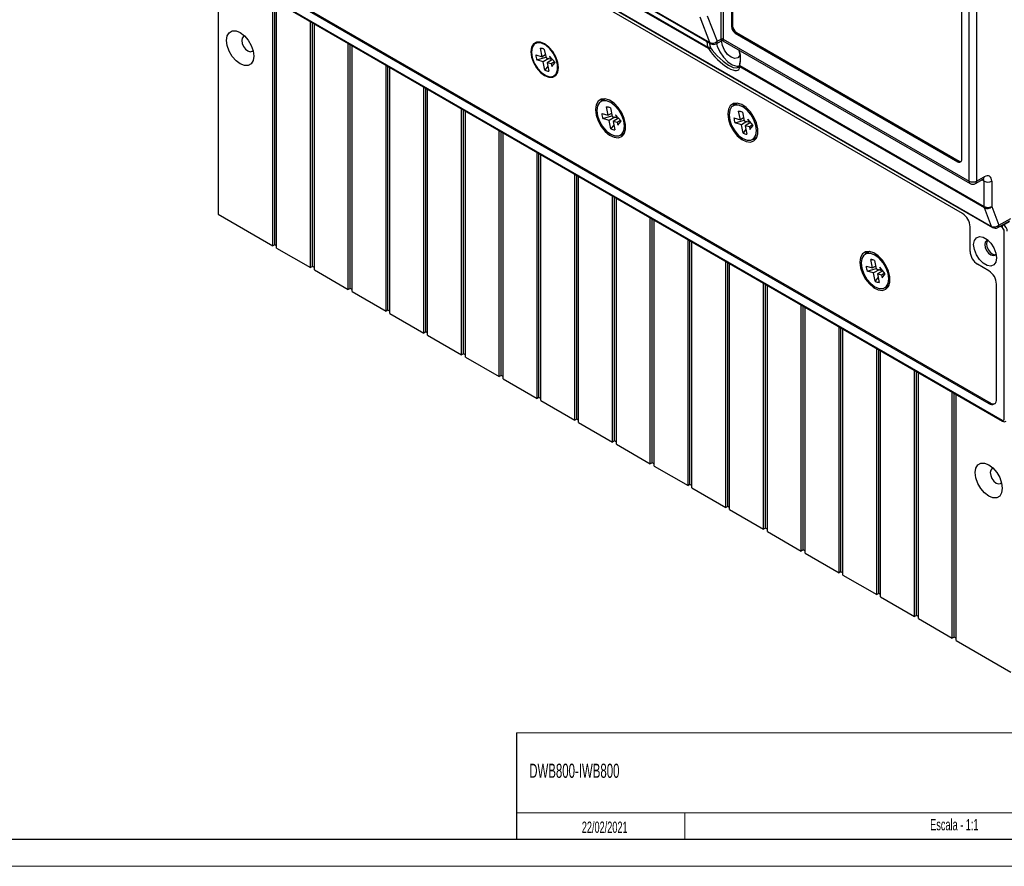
# Model space of a CAD drawing. Header units: millimetres. Extents: x 0 to 1189, y 0 to 841.
# Tile 10 of 14: x 911 to 1095, y 0 to 159. Entities that reach past the tile are written whole.
import ezdxf

# ---------------------------------------------------------------- set-up
doc = ezdxf.new("R2010")
doc.units = ezdxf.units.MM
doc.layers.add('FORMATO', color=7, linetype='Continuous')
doc.layers.add('LEGENDA', color=7, linetype='Continuous')
doc.styles.add('SLDTEXTSTYLE1', font='TXT', dxfattribs={"width": 0.605})

msp = doc.modelspace()

# ---------------------------------------------------------------- linework, layer by layer
at = {"color": 7, "linetype": 'Continuous', "lineweight": 25}
for p, q in [((1042.3181, 154.9052), (1042.3181, 237.2719)), ((1042.7405, 237.2709), (1042.7405, 154.9042)), ((1044.2678, 224.6227), (1044.2678, 157.2581)), ((1044.4799, 224.7452), (1044.4799, 157.3806)), ((1088.76, 128.3286), (1088.76, 210.7136)), ((1090.168, 210.7101), (1090.168, 128.325)), ((1087.4013, 132.3577), (1087.4013, 199.7223)), ((947.907, 168.4449), (1094.9495, 83.5591)), ((947.9899, 168.2617), (1095.0323, 83.3759)), ((948.1013, 168.1974), (948.1013, 122.1056)), ((950.364, 168.7077), (1092.4925, 86.6587)), ((950.5761, 168.843), (1092.7046, 86.794)), ((1016.9877, 167.5487), (1040.384, 154.0423)), ((1087.5427, 122.2442), (1013.7725, 164.8309)), ((1014.2155, 165.2054), (1093.157, 119.6335)), ((958.3543, 116.1867), (958.3543, 162.2785)), ((958.7079, 116.3908), (958.7079, 162.0744)), ((959.0614, 115.7785), (959.0614, 161.8703)), ((1040.2195, 154.2455), (1038.3769, 158.9956)), ((1039.7423, 159.2467), (1041.5849, 154.4966)), ((965.4254, 112.1046), (965.4254, 158.1964)), ((965.7789, 112.3087), (965.7789, 157.9923)), ((966.1325, 111.6964), (966.1325, 157.7882)), ((1044.4799, 157.3806), (1044.2678, 157.2581)), ((1045.187, 156.1558), (1044.9749, 156.0334)), ((1044.9749, 156.0334), (1086.6942, 131.9493)), ((1045.187, 156.1558), (1086.9063, 132.0718)), ((972.4964, 108.0226), (972.4964, 154.1144)), ((972.85, 108.2267), (972.85, 153.9103)), ((973.2036, 107.6144), (973.2036, 153.7062)), ((1008.8103, 151.6148), (1008.4893, 153.1834)), ((1008.4893, 153.1834), (1008.8634, 153.1555)), ((1039.959, 153.1266), (1039.8568, 153.4156)), ((1040.1478, 154.1787), (1040.167, 154.0073)), ((1040.262, 153.4889), (1040.3475, 153.2918)), ((1041.3708, 154.0348), (1042.3791, 154.5968)), ((1041.5849, 154.4966), (1042.3181, 154.9052)), ((1042.6751, 154.5945), (1088.9671, 127.8707)), ((1042.7405, 154.895), (1088.76, 128.3286)), ((1007.6124, 151.9357), (1008.8103, 151.6148)), ((1007.805, 150.9945), (1009.4726, 151.4977)), ((1009.4201, 151.955), (1008.8103, 151.6148)), ((1010.0491, 151.283), (1009.0029, 150.6736)), ((1009.2081, 152.9909), (1009.5291, 151.4222)), ((1009.5291, 151.4222), (1010.2967, 151.2166)), ((1011.2126, 150.5265), (1010.1917, 151.7298)), ((1010.1917, 151.7298), (1010.2967, 151.2166)), ((1010.2967, 151.2166), (1010.5209, 151.3418)), ((979.5675, 103.9406), (979.5675, 150.0323)), ((979.9211, 104.1447), (979.9211, 149.8282)), ((980.2746, 103.5324), (980.2746, 149.6241)), ((1009.0029, 150.6736), (1007.805, 150.9945)), ((1009.3239, 149.105), (1009.0029, 150.6736)), ((1009.8508, 149.8503), (1009.3239, 149.105)), ((1010.7369, 151.0871), (1009.7217, 150.481)), ((1009.7217, 150.481), (1010.0427, 148.9124)), ((1010.4893, 150.2754), (1009.7217, 150.481)), ((1011.1159, 150.6404), (1010.4893, 150.2754)), ((1010.4893, 150.2754), (1010.5943, 149.7622)), ((1010.5943, 149.7622), (1011.2126, 150.5265)), ((1045.7365, 149.9789), (1045.733, 149.9464)), ((1045.8504, 149.9556), (1045.8334, 149.7354)), ((1091.6557, 123.2827), (1045.8334, 149.7354)), ((1045.8504, 149.9556), (1091.6131, 123.5374)), ((986.6386, 99.8585), (986.6386, 145.9503)), ((986.9921, 100.0626), (986.9921, 145.7462)), ((987.3457, 99.4503), (987.3457, 145.5421)), ((1020.6337, 143.7), (1019.8155, 143.2277)), ((1019.8688, 143.2715), (1020.1131, 143.6973)), ((1020.1155, 143.4009), (1020.2755, 143.7152)), ((1021.1847, 140.6335), (1020.8637, 142.2021)), ((1020.8637, 142.2021), (1021.2378, 142.1742)), ((1045.3825, 142.8858), (1044.5643, 142.4135)), ((1044.6175, 142.4573), (1044.8618, 142.8831)), ((1044.8643, 142.5866), (1045.0242, 142.901)), ((993.7097, 95.7765), (993.7097, 141.8683)), ((994.0632, 95.9806), (994.0632, 141.6642)), ((994.4168, 95.3683), (994.4168, 141.4601)), ((1019.9868, 140.9544), (1021.1847, 140.6335)), ((1020.1793, 140.0132), (1021.847, 140.5164)), ((1021.7944, 140.9737), (1021.1847, 140.6335)), ((1022.4235, 140.3016), (1021.3773, 139.6923)), ((1021.5825, 142.0096), (1021.9035, 140.4409)), ((1021.9035, 140.4409), (1022.671, 140.2353)), ((1023.587, 139.5452), (1022.566, 140.7485)), ((1022.566, 140.7485), (1022.671, 140.2353)), ((1022.671, 140.2353), (1022.8953, 140.3604)), ((1045.9334, 139.8192), (1045.6124, 141.3879)), ((1045.6124, 141.3879), (1045.9865, 141.36)), ((1046.3312, 141.1953), (1046.6522, 139.6267)), ((1021.3773, 139.6923), (1020.1793, 140.0132)), ((1021.6983, 138.1236), (1021.3773, 139.6923)), ((1022.2251, 138.869), (1021.6983, 138.1236)), ((1023.1113, 140.1058), (1022.0961, 139.4997)), ((1022.0961, 139.4997), (1022.417, 137.9311)), ((1022.8636, 139.2941), (1022.0961, 139.4997)), ((1023.4903, 139.6591), (1022.8636, 139.2941)), ((1022.8636, 139.2941), (1022.9687, 138.7809)), ((1022.9687, 138.7809), (1023.587, 139.5452)), ((1044.7355, 140.1401), (1045.9334, 139.8192)), ((1044.9281, 139.1989), (1046.6344, 139.7138)), ((1046.126, 138.878), (1044.9281, 139.1989)), ((1046.5432, 140.1595), (1045.9334, 139.8192)), ((1047.1722, 139.4874), (1046.126, 138.878)), ((1046.447, 137.3094), (1046.126, 138.878)), ((1046.6522, 139.6267), (1047.4198, 139.4211)), ((1047.8601, 139.2916), (1046.8448, 138.6855)), ((1046.8448, 138.6855), (1047.1658, 137.1169)), ((1047.6124, 138.4799), (1046.8448, 138.6855)), ((1048.3357, 138.7309), (1047.3148, 139.9343)), ((1047.3148, 139.9343), (1047.4198, 139.4211)), ((1047.4198, 139.4211), (1047.644, 139.5462)), ((1048.239, 138.8449), (1047.6124, 138.4799)), ((1047.6124, 138.4799), (1047.7174, 137.9667)), ((1047.7174, 137.9667), (1048.3357, 138.7309)), ((1000.7807, 91.6944), (1000.7807, 137.7862)), ((1001.1343, 91.8985), (1001.1343, 137.5821)), ((1001.4878, 91.2862), (1001.4878, 137.378)), ((1023.4652, 136.9055), (1024.2834, 137.3779)), ((1023.6792, 136.9151), (1023.5396, 136.9485)), ((1024.1175, 137.06), (1023.7652, 137.0787)), ((1046.9739, 138.0547), (1046.447, 137.3094)), ((1048.214, 136.0913), (1049.0322, 136.5637)), ((1048.4279, 136.1009), (1048.2884, 136.1342)), ((1048.8662, 136.2458), (1048.514, 136.2645)), ((1007.8518, 87.6124), (1007.8518, 133.7042)), ((1008.2053, 87.8165), (1008.2053, 133.5001)), ((1008.5589, 87.2042), (1008.5589, 133.296)), ((1086.9063, 132.0718), (1086.6942, 131.9493)), ((1014.9229, 83.5304), (1014.9229, 129.6221)), ((1015.2764, 83.7345), (1015.2764, 129.418)), ((1015.63, 83.1222), (1015.63, 129.2139)), ((1090.168, 128.325), (1091.607, 129.127)), ((1089.9539, 127.8633), (1091.3929, 128.6652)), ((1091.6131, 123.5374), (1091.6131, 128.2997)), ((1093.0211, 128.2962), (1093.0211, 123.5338)), ((1021.9939, 79.4483), (1021.9939, 125.5401)), ((1022.3475, 79.6524), (1022.3475, 125.336)), ((1022.701, 79.0401), (1022.701, 125.1319)), ((948.1013, 122.1056), (958.3543, 116.1867)), ((1092.9924, 119.8367), (1091.6557, 123.2827)), ((1093.0211, 123.5338), (1094.3578, 120.0878)), ((1029.065, 75.3663), (1029.065, 121.4581)), ((1029.4185, 75.5704), (1029.4185, 121.254)), ((1029.7721, 74.9581), (1029.7721, 121.0499)), ((1094.1437, 119.626), (1096.3822, 120.8735)), ((1094.3578, 120.0878), (1096.5937, 121.3339)), ((1095.2274, 120.1359), (1096.3023, 120.7671)), ((1088.9681, 115.162), (1088.9681, 119.7755)), ((1095.3737, 83.8041), (1095.3737, 118.9141)), ((958.7079, 116.3908), (958.3543, 116.1867)), ((959.0614, 116.1867), (958.7079, 116.3908)), ((1036.1361, 71.2842), (1036.1361, 117.376)), ((1036.4896, 71.4883), (1036.4896, 117.1719)), ((1036.8432, 70.876), (1036.8432, 116.9678)), ((959.0614, 115.7785), (965.4254, 112.1046)), ((1070.1312, 115.1257), (1069.313, 114.6534)), ((1069.3663, 114.6972), (1069.6105, 115.1231)), ((1069.6261, 114.8342), (1069.7853, 115.1416)), ((1043.2071, 67.2022), (1043.2071, 113.294)), ((1043.5607, 67.4063), (1043.5607, 113.0899)), ((1043.9142, 66.794), (1043.9142, 112.8858)), ((1070.6822, 112.0592), (1070.3612, 113.6278)), ((1070.3612, 113.6278), (1070.7353, 113.5999)), ((1071.08, 113.4353), (1071.4009, 111.8666)), ((1092.4925, 111.5072), (1090.3711, 112.7318)), ((965.7789, 112.3087), (965.4254, 112.1046)), ((966.1325, 112.1046), (965.7789, 112.3087)), ((966.1325, 111.6964), (972.4964, 108.0226)), ((1069.4842, 112.3801), (1070.6822, 112.0592)), ((1069.6768, 111.4389), (1071.3445, 111.9421)), ((1070.8748, 111.118), (1069.6768, 111.4389)), ((1071.2919, 112.3994), (1070.6822, 112.0592)), ((1071.9209, 111.7274), (1070.8748, 111.118)), ((1071.1957, 109.5494), (1070.8748, 111.118)), ((1071.4009, 111.8666), (1072.1685, 111.661)), ((1072.6088, 111.5315), (1071.5935, 110.9254)), ((1071.5935, 110.9254), (1071.9145, 109.3568)), ((1072.3611, 110.7198), (1071.5935, 110.9254)), ((1073.0844, 110.9709), (1072.0635, 112.1742)), ((1072.0635, 112.1742), (1072.1685, 111.661)), ((1072.1685, 111.661), (1072.3927, 111.7862)), ((1072.9878, 111.0848), (1072.3611, 110.7198)), ((1072.3611, 110.7198), (1072.4661, 110.2066)), ((1072.4661, 110.2066), (1073.0844, 110.9709)), ((1050.2782, 63.1202), (1050.2782, 109.2119)), ((1050.6317, 63.3243), (1050.6317, 109.0078)), ((1071.7226, 110.2947), (1071.1957, 109.5494)), ((1093.9178, 87.4818), (1093.9178, 109.0385)), ((972.85, 108.2267), (972.4964, 108.0226)), ((973.2036, 108.0226), (972.85, 108.2267)), ((973.2036, 107.6144), (979.5675, 103.9406)), ((1050.9853, 62.712), (1050.9853, 108.8037)), ((1072.9627, 108.3312), (1073.7809, 108.8036)), ((1073.1766, 108.3408), (1073.0371, 108.3742)), ((1073.6217, 108.4961), (1073.2758, 108.512)), ((1057.3493, 59.0381), (1057.3493, 105.1299)), ((979.9211, 104.1447), (979.5675, 103.9406)), ((980.2746, 103.9406), (979.9211, 104.1447)), ((980.2746, 103.5324), (986.6386, 99.8585)), ((1057.7028, 59.2422), (1057.7028, 104.9258)), ((1058.0564, 58.6299), (1058.0564, 104.7217)), ((986.9921, 100.0626), (986.6386, 99.8585)), ((987.3457, 99.8585), (986.9921, 100.0626)), ((1064.4203, 54.9561), (1064.4203, 101.0479)), ((1064.7739, 55.1602), (1064.7739, 100.8438)), ((1065.1274, 54.5479), (1065.1274, 100.6397)), ((987.3457, 99.4503), (993.7097, 95.7765)), ((994.0632, 95.9806), (993.7097, 95.7765)), ((994.4168, 95.7765), (994.0632, 95.9806)), ((1071.4914, 50.874), (1071.4914, 96.9658)), ((1071.845, 51.0781), (1071.845, 96.7617)), ((1072.1985, 50.4658), (1072.1985, 96.5576)), ((994.4168, 95.3683), (1000.7807, 91.6944)), ((1078.5625, 46.792), (1078.5625, 92.8838)), ((1078.916, 46.9961), (1078.916, 92.6797)), ((1079.2696, 46.3838), (1079.2696, 92.4756)), ((1001.1343, 91.8985), (1000.7807, 91.6944)), ((1001.4878, 91.6944), (1001.1343, 91.8985)), ((1001.4878, 91.2862), (1007.8518, 87.6124)), ((1085.6335, 42.71), (1085.6335, 88.8017)), ((1085.9871, 42.9141), (1085.9871, 88.5976)), ((1008.2053, 87.8165), (1007.8518, 87.6124)), ((1008.5589, 87.6124), (1008.2053, 87.8165)), ((1008.5589, 87.2042), (1014.9229, 83.5304)), ((1086.3406, 42.3018), (1086.3406, 88.3935)), ((1092.7046, 86.794), (1092.4925, 86.6587)), ((1015.2764, 83.7345), (1014.9229, 83.5304)), ((1015.63, 83.5304), (1015.2764, 83.7345)), ((1015.63, 83.1222), (1021.9939, 79.4483)), ((1022.3475, 79.6524), (1021.9939, 79.4483)), ((1022.701, 79.4483), (1022.3475, 79.6524)), ((1022.701, 79.0401), (1029.065, 75.3663)), ((1029.4185, 75.5704), (1029.065, 75.3663)), ((1029.7721, 75.3663), (1029.4185, 75.5704)), ((1029.7721, 74.9581), (1036.1361, 71.2842)), ((1036.4896, 71.4883), (1036.1361, 71.2842)), ((1036.8432, 71.2842), (1036.4896, 71.4883)), ((1036.8432, 70.876), (1043.2071, 67.2022)), ((1043.5607, 67.4063), (1043.2071, 67.2022)), ((1043.9142, 67.2022), (1043.5607, 67.4063)), ((1043.9142, 66.794), (1050.2782, 63.1202)), ((1050.6317, 63.3243), (1050.2782, 63.1202)), ((1050.9853, 63.1202), (1050.6317, 63.3243)), ((1050.9853, 62.712), (1057.3493, 59.0381)), ((1057.7028, 59.2422), (1057.3493, 59.0381)), ((1058.0564, 59.0381), (1057.7028, 59.2422)), ((1058.0564, 58.6299), (1064.4203, 54.9561)), ((1064.7739, 55.1602), (1064.4203, 54.9561)), ((1065.1274, 54.9561), (1064.7739, 55.1602)), ((1065.1274, 54.5479), (1071.4914, 50.874)), ((1071.845, 51.0781), (1071.4914, 50.874)), ((1072.1985, 50.874), (1071.845, 51.0781)), ((1072.1985, 50.4658), (1078.5625, 46.792)), ((1078.916, 46.9961), (1078.5625, 46.792)), ((1079.2696, 46.792), (1078.916, 46.9961)), ((1079.2696, 46.3838), (1085.6335, 42.71)), ((1085.9871, 42.9141), (1085.6335, 42.71)), ((1086.3406, 42.71), (1085.9871, 42.9141)), ((1086.3406, 42.3018), (1096.5937, 36.3828))]:
    msp.add_line(p, q, dxfattribs=at)
at = {"color": 1, "linetype": 'Continuous', "lineweight": 25}
for p, q in [((1039.959, 153.1266), (1016.1715, 166.8588)), ((1016.3332, 166.9955), (1039.8568, 153.4156)), ((1017.0638, 167.613), (1040.2195, 154.2455)), ((1014.2916, 165.2697), (1092.9924, 119.8367)), ((1039.8568, 153.4156), (1039.7167, 154.4275)), ((1040.167, 154.0073), (1040.262, 153.4889)), ((1091.6131, 128.2997), (1091.1828, 128.5481)), ((1095.1445, 120.1838), (1095.2274, 120.1359)), ((1094.9495, 119.6489), (1094.5738, 119.8657))]:
    msp.add_line(p, q, dxfattribs=at)
at = {"color": 7, "linetype": 'Continuous', "lineweight": 18}
msp.add_line((1035.5245, 10.0197), (1035.5245, 5), dxfattribs=at)
at = {"color": 7, "linetype": 'Continuous', "lineweight": 25, "flags": 128}
for points in [[(952.2449, 150.2522), (951.4583, 150.8502), (950.7487, 151.6774), (950.1855, 152.6528), (949.8239, 153.681), (949.6993, 154.6613), (949.8239, 155.4977), (950.1855, 156.1084), (950.7487, 156.4337), (951.4583, 156.4415), (952.2449, 156.1313), (953.0315, 155.5333), (953.7412, 154.7061), (954.3043, 153.7307), (954.6659, 152.7025), (954.7905, 151.7222), (954.6659, 150.8858), (954.3043, 150.275), (953.7412, 149.9498), (953.0315, 149.942), (952.2449, 150.2522)], [(953.1001, 155.4667), (952.8591, 155.3938), (952.6139, 155.1115), (952.5278, 154.6613), (952.6139, 154.1116), (952.8591, 153.5462), (953.2262, 153.0511), (953.6591, 152.7017), (954.0921, 152.5512), (954.4591, 152.6225), (954.6427, 152.7947)], [(1006.6851, 152.5379), (1006.8114, 151.5439), (1007.178, 150.5015), (1007.749, 149.5125), (1008.4684, 148.6738), (1009.266, 148.0675), (1010.0636, 147.753), (1010.783, 147.761), (1011.354, 148.0907), (1011.7206, 148.7099), (1011.8469, 149.558), (1011.7206, 150.5519), (1011.354, 151.5943), (1010.783, 152.5833), (1010.0636, 153.422), (1009.266, 154.0283), (1008.4684, 154.3428), (1007.749, 154.3349), (1007.178, 154.0051), (1006.8114, 153.3859), (1006.6851, 152.5379)], [(1006.7911, 152.4766), (1006.9252, 151.4713), (1007.313, 150.42), (1007.9124, 149.4368), (1008.6585, 148.6282), (1009.4704, 148.0818), (1010.2601, 147.8568), (1010.9422, 147.9776), (1011.4426, 148.4312), (1011.7071, 149.1683), (1011.7071, 150.1091), (1011.4426, 151.1516), (1010.9422, 152.1829), (1010.2601, 153.0912), (1009.4704, 153.7781), (1008.6585, 154.1691), (1007.9124, 154.2219), (1007.313, 153.9307), (1006.9252, 153.3272), (1006.7911, 152.4766)], [(1040.3475, 153.2918), (1040.6611, 152.8559), (1041.6072, 151.7582), (1042.7, 150.7559), (1043.7318, 150.0274), (1044.6061, 149.6078), (1045.2762, 149.4969), (1045.7, 149.7005), (1045.7958, 150.0291)], [(1041.4624, 154.0859), (1041.6042, 153.597), (1042.0875, 152.4995), (1042.7582, 151.4947), (1043.5567, 150.6718), (1044.4121, 150.104), (1045.2485, 149.8416), (1045.7828, 149.8534)], [(1045.9039, 152.0254), (1045.8303, 151.818), (1045.4471, 151.377), (1044.8736, 151.2656), (1044.1971, 151.5007), (1043.5206, 152.0466), (1042.9471, 152.8202), (1042.5639, 153.7037), (1042.4293, 154.5626), (1042.43, 154.6192)], [(1045.7788, 150.1707), (1045.7547, 150.0917), (1045.7385, 149.9454)], [(1018.8119, 141.6994), (1018.9376, 140.6642), (1019.3034, 139.5758), (1019.8769, 138.5311), (1020.607, 137.6227), (1021.429, 136.9316), (1022.2698, 136.519), (1023.0546, 136.4216), (1023.7138, 136.6481), (1024.1887, 137.1783), (1024.4372, 137.9652), (1024.4372, 138.9388), (1024.1887, 140.0126), (1023.7138, 141.0912), (1023.0546, 142.0788), (1022.2698, 142.8875), (1021.429, 143.4456), (1020.607, 143.7035), (1019.8769, 143.6382), (1019.3034, 143.2556), (1018.9376, 142.5896), (1018.8119, 141.6994)], [(1019.0594, 141.5565), (1019.1858, 140.5626), (1019.5523, 139.5202), (1020.1233, 138.5312), (1020.8428, 137.6925), (1021.6404, 137.0862), (1022.4379, 136.7717), (1023.1574, 136.7797), (1023.7284, 137.1094), (1024.095, 137.7286), (1024.2213, 138.5767), (1024.095, 139.5706), (1023.7284, 140.613), (1023.1574, 141.602), (1022.4379, 142.4407), (1021.6404, 143.047), (1020.8428, 143.3615), (1020.1233, 143.3535), (1019.5523, 143.0238), (1019.1858, 142.4046), (1019.0594, 141.5565)], [(1019.8899, 143.2706), (1019.9217, 143.3802), (1019.9308, 143.4082)], [(1043.5607, 140.8852), (1043.6863, 139.8499), (1044.0522, 138.7616), (1044.6256, 137.7168), (1045.3558, 136.8085), (1046.1777, 136.1174), (1047.0185, 135.7048), (1047.8033, 135.6074), (1048.4625, 135.8339), (1048.9374, 136.3641), (1049.1859, 137.151), (1049.1859, 138.1246), (1048.9374, 139.1984), (1048.4625, 140.277), (1047.8033, 141.2646), (1047.0185, 142.0733), (1046.1777, 142.6314), (1045.3558, 142.8893), (1044.6256, 142.824), (1044.0522, 142.4414), (1043.6863, 141.7754), (1043.5607, 140.8852)], [(1043.8082, 140.7423), (1043.9345, 139.7484), (1044.3011, 138.706), (1044.8721, 137.717), (1045.5916, 136.8783), (1046.3891, 136.272), (1047.1867, 135.9575), (1047.9061, 135.9654), (1048.4771, 136.2952), (1048.8437, 136.9144), (1048.97, 137.7624), (1048.8437, 138.7563), (1048.4771, 139.7988), (1047.9061, 140.7878), (1047.1867, 141.6265), (1046.3891, 142.2328), (1045.5916, 142.5473), (1044.8721, 142.5393), (1044.3011, 142.2096), (1043.9345, 141.5904), (1043.8082, 140.7423)], [(1044.6386, 142.4564), (1044.6705, 142.5659), (1044.6795, 142.5939)], [(1024.0207, 136.9283), (1023.9362, 136.9185), (1023.5298, 136.9297)], [(1048.7695, 136.1141), (1048.6849, 136.1043), (1048.2786, 136.1155)], [(1091.3929, 128.6652), (1091.4998, 128.7134), (1091.5208, 128.7192)], [(1089.6305, 116.4127), (1089.7605, 117.1887), (1090.1347, 117.7211), (1090.708, 117.9456), (1091.4112, 117.8352), (1092.1595, 117.4032), (1092.8628, 116.7017), (1093.4361, 115.8153), (1093.8102, 114.8508), (1093.9402, 113.9248), (1093.8102, 113.1487), (1093.4361, 112.6163), (1092.8628, 112.3918), (1092.1595, 112.5022), (1091.4112, 112.9342), (1090.708, 113.6358), (1090.1347, 114.5222), (1089.7605, 115.4866), (1089.6305, 116.4127)], [(1092.4011, 117.1978), (1092.0567, 117.127), (1091.8175, 116.8518), (1091.7335, 116.4127), (1091.8175, 115.8766), (1092.0567, 115.3252), (1092.4146, 114.8424), (1092.8368, 114.5016), (1093.2591, 114.3549), (1093.617, 114.4244), (1093.8504, 114.6873)], [(1068.3094, 113.1251), (1068.4351, 112.0899), (1068.8009, 111.0015), (1069.3743, 109.9568), (1070.1045, 109.0485), (1070.9265, 108.3573), (1071.7672, 107.9447), (1072.5521, 107.8473), (1073.2112, 108.0738), (1073.6862, 108.6041), (1073.9347, 109.3909), (1073.9347, 110.3645), (1073.6862, 111.4383), (1073.2112, 112.5169), (1072.5521, 113.5045), (1071.7672, 114.3133), (1070.9265, 114.8714), (1070.1045, 115.1292), (1069.3743, 115.0639), (1068.8009, 114.6813), (1068.4351, 114.0153), (1068.3094, 113.1251)], [(1068.5569, 112.9823), (1068.6832, 111.9884), (1069.0498, 110.9459), (1069.6208, 109.9569), (1070.3403, 109.1182), (1071.1378, 108.5119), (1071.9354, 108.1974), (1072.6549, 108.2054), (1073.2259, 108.5351), (1073.5925, 109.1543), (1073.7188, 110.0024), (1073.5925, 110.9963), (1073.2259, 112.0387), (1072.6549, 113.0277), (1071.9354, 113.8664), (1071.1378, 114.4727), (1070.3403, 114.7872), (1069.6208, 114.7793), (1069.0498, 114.4495), (1068.6832, 113.8303), (1068.5569, 112.9823)], [(1069.3874, 114.6963), (1069.4192, 114.8059), (1069.4283, 114.8339)], [(1073.5182, 108.354), (1073.4337, 108.3442), (1073.0273, 108.3555)], [(1092.45, 69.3135), (1091.6634, 69.9115), (1090.9538, 70.7387), (1090.3906, 71.7141), (1090.029, 72.7423), (1089.9045, 73.7226), (1090.029, 74.559), (1090.3906, 75.1697), (1090.9538, 75.495), (1091.6634, 75.5028), (1092.45, 75.1926), (1093.2367, 74.5946), (1093.9463, 73.7674), (1094.5095, 72.792), (1094.871, 71.7638), (1094.9956, 70.7835), (1094.871, 69.9471), (1094.5095, 69.3363), (1093.9463, 69.0111), (1093.2367, 69.0033), (1092.45, 69.3135)], [(1093.3053, 74.528), (1093.0643, 74.4551), (1092.819, 74.1728), (1092.7329, 73.7226), (1092.819, 73.1729), (1093.0643, 72.6075), (1093.4313, 72.1124), (1093.8643, 71.763), (1094.2972, 71.6125), (1094.6643, 71.6838), (1094.8478, 71.856)]]:
    msp.add_lwpolyline(points, dxfattribs=at)
at = {"color": 1, "linetype": 'Continuous', "lineweight": 25, "flags": 128}
for points in [[(1092.2108, 117.1863), (1092.1072, 117.0228), (1092.023, 116.5827)], [(1092.023, 116.5827), (1092.1072, 116.0454), (1092.3469, 115.4927), (1092.7057, 115.0088), (1093.1289, 114.6673), (1093.5521, 114.5202), (1093.7453, 114.5282)]]:
    msp.add_lwpolyline(points, dxfattribs=at)
at = {"color": 7, "linetype": 'Continuous', "lineweight": 25}
for centre, radius, start, end in [((1045.803, 157.328), 1.5368, 182.605478, 237.394522), ((1046.0151, 157.4504), 1.5368, 182.605478, 237.394522), ((1042.5283, 154.4942), 0.4617, 62.633578, 117.077777), ((1042.5263, 154.4899), 0.4583, 62.126442, 117.008814), ((1008.4901, 151.7484), 1.435, 59.977014, 90.031467), ((1039.9466, 154.0757), 0.6661, 262.251046, 298.257432), ((1039.9938, 153.5842), 0.4589, 265.659965, 320.420146), ((1040.724, 155.3397), 1.2049, 245.24471, 315.597208), ((1040.884, 154.9083), 1, 240.002688, 299.131307), ((1042.5251, 154.3347), 0.3, 61.303693, 118.304119), ((1010.665, 152.07), 3.0555, 182.519885, 200.60943), ((1041.5334, 151.2877), 4.4376, 346.642686, 20.716741), ((1045.9417, 150.1139), 0.1741, 121.427473, 160.789807), ((1010.0419, 150.3474), 1.435, 239.977014, 270.031467), ((1020.8645, 140.7671), 1.435, 59.977014, 90.031467), ((1023.0393, 141.0887), 3.0555, 182.519885, 200.60943), ((1045.6132, 139.9529), 1.435, 59.977014, 90.031467), ((1047.7881, 140.2745), 3.0555, 182.519885, 200.60943), ((1022.4163, 139.3661), 1.435, 239.977014, 270.031467), ((1047.165, 138.5519), 1.435, 239.977014, 270.031467), ((1086.9702, 132.2877), 0.4367, 230.796715, 9.214037), ((1087.2256, 132.5641), 0.5868, 237.037798, 276.189649), ((1089.4674, 129.6953), 1.539, 242.633578, 297.077777), ((1089.4671, 128.7368), 1, 240.002688, 299.131307), ((1092.3205, 129.6665), 1.539, 242.633578, 297.077777), ((1085.8735, 119.6347), 3.0978, 2.605478, 57.394522), ((1092.3238, 123.5255), 0.7109, 179.042934, 199.969764), ((1092.3205, 124.9042), 1.539, 242.633578, 297.077777), ((1092.1602, 124.3769), 1.2049, 245.24471, 315.597208), ((1093.497, 120.9309), 1.2049, 245.24471, 315.597208), ((1095.5651, 119.6204), 0.6163, 123.229706, 177.347685), ((1093.6569, 120.4995), 1, 240.002688, 299.131307), ((1092.0143, 115.3007), 3.0494, 182.605478, 237.394522), ((1070.362, 112.1928), 1.435, 59.977014, 90.031467), ((1072.5368, 112.5144), 3.0555, 182.519885, 200.60943), ((1090.8232, 108.8976), 3.0978, 2.605478, 57.394522), ((1071.9137, 110.7918), 1.435, 239.977014, 270.031467), ((1093.0489, 87.3408), 0.8803, 230.796715, 9.214037), ((1093.3019, 87.6438), 1.0387, 234.897096, 288.602642), ((1095.3941, 83.8912), 0.6297, 234.924288, 300.414538)]:
    msp.add_arc(centre, radius, start, end, dxfattribs=at)
at = {"color": 1, "linetype": 'Continuous', "lineweight": 25}
for centre, radius, start, end in [((1040.5849, 154.3731), 0.3871, 199.257293, 238.730565), ((1041.0904, 154.4453), 0.4971, 304.332862, 5.916826), ((1041.2227, 151.0656), 4.7589, 346.511779, 22.63853), ((1045.9908, 149.9397), 0.2579, 178.50711, 232.389766), ((1045.9787, 150.1193), 0.208, 165.543951, 231.892636), ((1091.127, 129.069), 0.4834, 303.362022, 6.887666), ((1089.2361, 128.2682), 0.48, 172.779011, 235.908808), ((1089.688, 128.267), 0.4834, 303.362022, 6.887666), ((1093.8633, 120.0365), 0.4971, 304.332862, 5.916826), ((1093.3579, 119.9643), 0.3871, 199.257293, 238.730565), ((1095.1399, 83.5349), 0.192, 172.776698, 235.931902)]:
    msp.add_arc(centre, radius, start, end, dxfattribs=at)
at = {"color": 7, "linetype": 'Continuous', "lineweight": 25}
for centre, major_axis, ratio, start_param, end_param in [((1042.4757, 152.5224), (-3.1524, 3.3162), 0.34956228, 1.07622443, 3.46832664), ((1041.6091, 155.3125), (-0.5039, 0.8639), 0.57730354, 3.91576643, 3.92441693), ((1041.8213, 155.435), (-0.65, 1.1259), 0.57733758, 3.9183835, 3.92703399), ((1091.5945, 127.4869), (1.0131, 1.7245), 0.58239791, 5.50214603, 7.06421571), ((1095.2323, 119.3222), (-0.5025, 0.8646), 0.5713508, 3.92546094, 5.49610497), ((1094.9494, 119.1589), (-0.2999, 0.5197), 0.57746947, 3.92726254, 5.49790657), ((1094.9494, 84.049), (-0.3, 0.5197), 0.57733758, 2.35631382, 3.92703399)]:
    msp.add_ellipse(centre, major_axis=major_axis, ratio=ratio, start_param=start_param, end_param=end_param, dxfattribs=at)
at = {"color": 1, "linetype": 'Continuous', "lineweight": 25}
for centre, major_axis, ratio, start_param, end_param in [((1042.5364, 155.8293), (0.1694, 1.2352), 0.11145525, 2.43968879, 3.22520633), ((1042.5364, 155.8293), (-0.1507, 1.2377), 0.11139055, 3.05802921, 3.84350863), ((1090.8936, 127.8987), (0.5133, 0.8583), 0.58736796, 5.50674183, 6.28365652)]:
    msp.add_ellipse(centre, major_axis=major_axis, ratio=ratio, start_param=start_param, end_param=end_param, dxfattribs=at)
at = {"layer": 'FORMATO', "lineweight": 18}
for p, q in [((1004, 25), (1181.5245, 25)), ((1004, 10.0197), (1035.5245, 10.0197)), ((1035.5245, 10.0197), (1158, 10.0284)), ((0, 0), (1189, 0))]:
    msp.add_line(p, q, dxfattribs=at)
at = {"layer": 'FORMATO'}
for p, q in [((1004, 25), (1004, 5)), ((1181.5245, 5), (22.5245, 5))]:
    msp.add_line(p, q, dxfattribs=at)

# ---------------------------------------------------------------- texts
at = {"layer": 'LEGENDA', "style": 'SLDTEXTSTYLE1'}
for s, insert, char_height, attachment_point in [('DWB800-IWB800', (1006.3883, 19.2163), 2.645833, 1), ('22/02/2021', (1020.5179, 8.3752), 2.11667, 2), ('Escala - 1:1', (1086.018, 8.8509), 2.116667, 2)]:
    msp.add_mtext(s, dxfattribs=dict(at, insert=insert, char_height=char_height, attachment_point=attachment_point))

doc.saveas('drawing.dxf')
